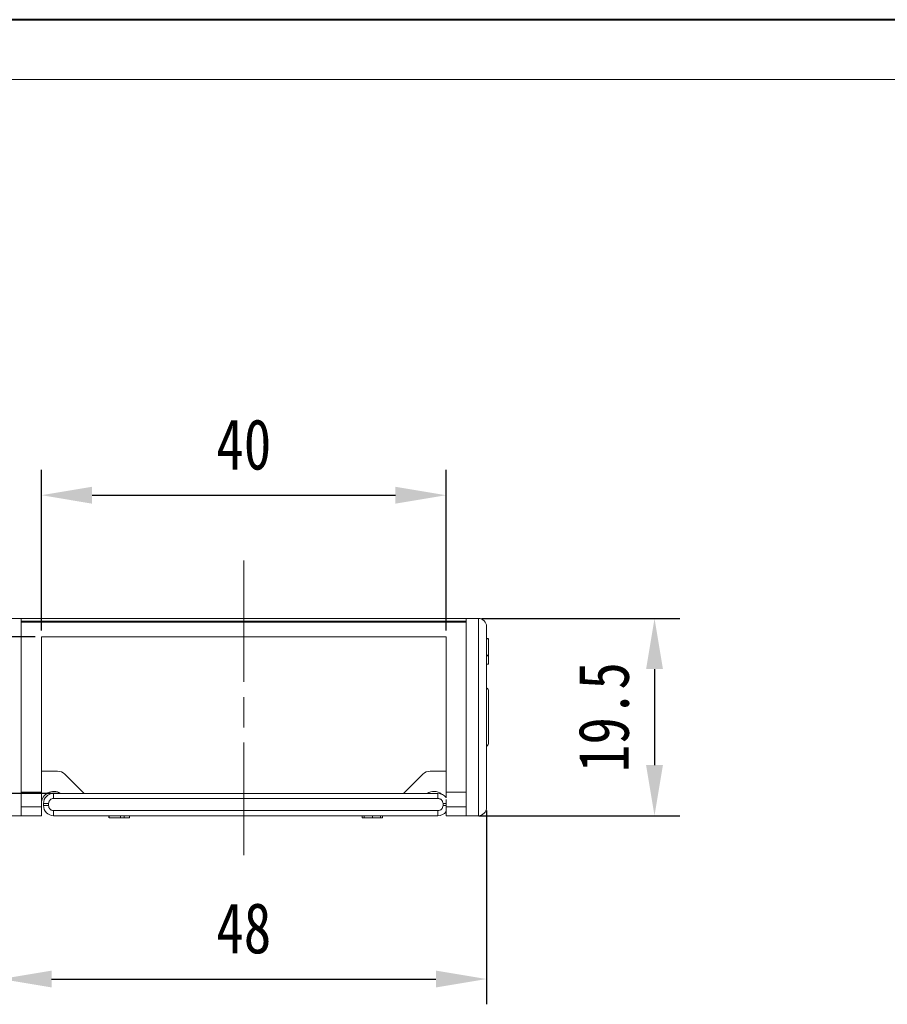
# Model space of a CAD drawing. Header units: millimetres. Extents: x 3578 to 4080, y -235 to 116.
# Tile 17 of 34: x 3745 to 3831, y 19 to 116. Entities that reach past the tile are written whole.
import ezdxf

# ---------------------------------------------------------------- set-up
doc = ezdxf.new("R2010")
doc.units = ezdxf.units.MM
doc.linetypes.add('ACAD_ISO08W100', pattern=[36, 24, -3, 6, -3])
doc.linetypes.add('CENTER', pattern=[0.6, 0.375, -0.075, 0.075, -0.075])
doc.layers.add('中心线', color=1, linetype='CENTER', lineweight=25)
doc.styles.get("Standard").update_dxf_attribs({"font": '仿宋_GB2312.ttf', "width": 0.8})
doc.dimstyles.new('ISO-15', dxfattribs={"dimtxt": 5, "dimasz": 5, "dimexe": 2.5, "dimexo": 0.625, "dimgap": 2.5, "dimtad": 1, "dimdsep": 46, "dimtxsty": 'Standard', "dimcen": 2.5, "dimadec": 0, "dimazin": 0, "dimtfac": 1, "dimtmove": 0, "dimatfit": 3, "dimfxl": 0, "dimarcsym": 0})

# ---------------------------------------------------------------- blocks, each defined once
blk = doc.blocks.new('*D346')
at = {"color": 0, "lineweight": -2}
for p, q in [((3746.843, 55.295), (3729.739, 55.295)), ((3732.239, 50.295), (3732.239, 44.795)), ((3749.266, 39.795), (3729.739, 39.795))]:
    blk.add_line(p, q, dxfattribs=at)
at = {"color": 0, "lineweight": 9}
for points in [[(3731.406, 50.295), (3733.073, 50.295), (3732.239, 55.295)], [(3731.406, 44.795), (3733.073, 44.795), (3732.239, 39.795)]]:
    blk.add_solid(points, dxfattribs=at)
at = {"layer": 'Defpoints', "color": 0, "lineweight": 9}
for p in [(3747.468, 55.295), (3732.239, 39.795), (3749.891, 39.795)]:
    blk.add_point(p, dxfattribs=at)
at = {"color": 0, "lineweight": 9, "insert": (3727.239, 47.545), "char_height": 5, "attachment_point": 5, "rotation": 90}
blk.add_mtext('15', dxfattribs=at)
blk = doc.blocks.new('*D347')
at = {"color": 0, "lineweight": -2}
for p, q in [((3747.468, 55.92), (3747.468, 71.786)), ((3787.468, 55.92), (3787.468, 71.786)), ((3752.468, 69.286), (3782.468, 69.286))]:
    blk.add_line(p, q, dxfattribs=at)
at = {"color": 0, "lineweight": 9}
for points in [[(3752.468, 70.119), (3752.468, 68.452), (3747.468, 69.286)], [(3782.468, 70.119), (3782.468, 68.452), (3787.468, 69.286)]]:
    blk.add_solid(points, dxfattribs=at)
at = {"layer": 'Defpoints', "color": 0, "lineweight": 9}
for p in [(3787.468, 69.286), (3747.468, 55.295), (3787.468, 55.295)]:
    blk.add_point(p, dxfattribs=at)
at = {"color": 0, "lineweight": 9, "insert": (3767.468, 74.286), "char_height": 5, "attachment_point": 5}
blk.add_mtext('40', dxfattribs=at)
blk = doc.blocks.new('*D348')
at = {"color": 0, "lineweight": -2}
for p, q in [((3790.969, 57.095), (3810.578, 57.095)), ((3808.078, 52.095), (3808.078, 42.595)), ((3790.693, 37.595), (3810.578, 37.595))]:
    blk.add_line(p, q, dxfattribs=at)
at = {"color": 0, "lineweight": 9}
for points in [[(3807.245, 52.095), (3808.912, 52.095), (3808.078, 57.095)], [(3807.245, 42.595), (3808.912, 42.595), (3808.078, 37.595)]]:
    blk.add_solid(points, dxfattribs=at)
at = {"layer": 'Defpoints', "color": 0, "lineweight": 9}
for p in [(3790.344, 57.095), (3790.068, 37.595), (3808.078, 37.595)]:
    blk.add_point(p, dxfattribs=at)
at = {"color": 0, "lineweight": 9, "insert": (3803.078, 47.345), "char_height": 5, "attachment_point": 5, "rotation": 90}
blk.add_mtext('19.5', dxfattribs=at)
blk = doc.blocks.new('*D349')
at = {"color": 0, "lineweight": -2}
for p, q in [((3743.468, 38.115), (3743.468, 18.941)), ((3791.468, 38.115), (3791.468, 18.941)), ((3748.468, 21.441), (3786.468, 21.441))]:
    blk.add_line(p, q, dxfattribs=at)
at = {"color": 0, "lineweight": 9}
for points in [[(3748.468, 22.274), (3748.468, 20.607), (3743.468, 21.441)], [(3786.468, 22.274), (3786.468, 20.607), (3791.468, 21.441)]]:
    blk.add_solid(points, dxfattribs=at)
at = {"layer": 'Defpoints', "color": 0, "lineweight": 9}
for p in [(3743.468, 38.74), (3791.468, 38.74), (3791.468, 21.441)]:
    blk.add_point(p, dxfattribs=at)
at = {"color": 0, "lineweight": 9, "insert": (3767.468, 26.441), "char_height": 5, "attachment_point": 5}
blk.add_mtext('48', dxfattribs=at)

msp = doc.modelspace()

# ---------------------------------------------------------------- linework, layer by layer
at = {"color": 7, "lineweight": 40}
msp.add_line((4075.277, 116.312), (3577.864, 116.312), dxfattribs=at)
at = {"color": 7, "lineweight": 13}
msp.add_line((4069.355, 110.39), (3607.472, 110.39), dxfattribs=at)
at = {"color": 7, "linetype": 'Continuous', "lineweight": 15}
for p, q in [((3745.468, 57.095), (3744.268, 57.095)), ((3745.468, 37.595), (3745.468, 57.095)), ((3789.468, 57.095), (3745.468, 57.095)), ((3789.468, 56.838), (3745.468, 56.838)), ((3745.468, 56.743), (3789.468, 56.743)), ((3789.468, 57.095), (3789.468, 37.595)), ((3790.668, 57.095), (3789.468, 57.095)), ((3790.668, 37.595), (3790.668, 57.095)), ((3747.468, 55.295), (3787.468, 55.295)), ((3747.468, 55.295), (3747.468, 39.933)), ((3787.468, 39.933), (3787.468, 55.295)), ((3791.468, 55.127), (3791.668, 55.127)), ((3791.468, 55.095), (3791.668, 55.095)), ((3791.668, 53.477), (3791.668, 55.095)), ((3791.668, 53.477), (3791.468, 53.477)), ((3791.468, 53.428), (3791.668, 53.428)), ((3791.468, 53.396), (3791.668, 53.396)), ((3791.668, 53.477), (3791.668, 53.451)), ((3791.668, 53.428), (3791.668, 53.396)), ((3791.468, 52.563), (3791.668, 52.563)), ((3747.468, 41.995), (3749.054, 41.995)), ((3787.468, 41.995), (3785.882, 41.995)), ((3751.575, 39.888), (3749.761, 41.702)), ((3785.175, 41.702), (3783.361, 39.888)), ((3747.468, 39.933), (3745.468, 39.933)), ((3747.468, 39.933), (3747.468, 38.467)), ((3789.468, 39.933), (3787.468, 39.933)), ((3787.468, 39.37), (3787.468, 39.933)), ((3748.668, 39.795), (3748.668, 39.295)), ((3786.668, 39.795), (3748.668, 39.795)), ((3748.668, 39.295), (3786.668, 39.295)), ((3786.668, 39.295), (3786.668, 39.795)), ((3787.468, 38.467), (3787.468, 39.211)), ((3747.468, 38.467), (3745.468, 38.467)), ((3747.468, 37.595), (3747.468, 38.467)), ((3747.668, 38.795), (3747.668, 38.595)), ((3747.668, 38.795), (3748.168, 38.795)), ((3747.668, 38.595), (3748.168, 38.595)), ((3748.168, 38.595), (3748.168, 38.795)), ((3786.668, 38.095), (3748.668, 38.095)), ((3748.668, 38.095), (3748.668, 37.595)), ((3786.668, 37.595), (3786.668, 38.095)), ((3787.168, 38.795), (3787.168, 38.595)), ((3787.168, 38.795), (3787.468, 38.795)), ((3787.168, 38.595), (3787.468, 38.595)), ((3787.468, 38.467), (3787.468, 37.595)), ((3789.468, 38.467), (3787.468, 38.467)), ((3744.268, 37.595), (3745.468, 37.595)), ((3745.468, 37.595), (3747.468, 37.595)), ((3748.668, 37.595), (3786.668, 37.595)), ((3754.142, 37.395), (3754.142, 37.595)), ((3754.168, 37.395), (3754.168, 37.595)), ((3754.168, 37.395), (3755.271, 37.395)), ((3755.271, 37.395), (3755.271, 37.595)), ((3755.271, 37.395), (3755.655, 37.395)), ((3755.655, 37.395), (3755.655, 37.595)), ((3756.168, 37.595), (3756.168, 37.395)), ((3779.168, 37.395), (3779.168, 37.595)), ((3779.374, 37.395), (3779.374, 37.595)), ((3780.182, 37.395), (3780.182, 37.595)), ((3780.991, 37.395), (3780.991, 37.595)), ((3781.194, 37.395), (3781.194, 37.595)), ((3787.468, 37.595), (3789.468, 37.595)), ((3789.468, 37.595), (3790.668, 37.595))]:
    msp.add_line(p, q, dxfattribs=at)
at = {"color": 7, "linetype": 'Continuous', "lineweight": 15, "flags": 128}
for points in [[(3751.575, 39.888), (3751.641, 39.815), (3751.657, 39.795)], [(3783.279, 39.795), (3783.295, 39.815), (3783.361, 39.888)]]:
    msp.add_lwpolyline(points, dxfattribs=at)
at = {"color": 7, "linetype": 'Continuous', "lineweight": 15}
for centre, radius, start, end in [((3790.668, 56.295), 0.8, 0, 90), ((3791.168, 49.845), 0.5, 0, 52.46944), ((3791.168, 44.845), 0.5, 307.71782, 0), ((3749.054, 40.995), 1, 45, 90), ((3785.882, 40.995), 1, 90, 135), ((3748.668, 38.795), 1.2, 56.44269, 180), ((3786.268, 38.795), 1.2, 51.31781, 123.55731), ((3748.668, 38.795), 1, 90, 180), ((3786.668, 38.795), 1, 36.8699, 90), ((3748.668, 38.595), 1, 180, 270), ((3786.668, 38.595), 1, 270, 323.1301), ((3790.668, 38.395), 0.8, 270, 0)]:
    msp.add_arc(centre, radius, start, end, dxfattribs=at)
for points, knots in [([(3791.468, 56.295), (3791.468, 56.288), (3791.468, 56.273), (3791.468, 56.155), (3791.468, 55.961), (3791.468, 55.676), (3791.468, 55.306), (3791.468, 54.846), (3791.468, 54.304), (3791.468, 53.685), (3791.468, 52.998), (3791.468, 52.338), (3791.468, 51.731), (3791.468, 51.195), (3791.468, 50.561), (3791.468, 49.822), (3791.468, 48.992), (3791.468, 48.164), (3791.468, 47.618), (3791.468, 47.345)], [0, 0, 0, 0, 0.058237, 0.116493, 0.178218, 0.23998, 0.304278, 0.368614, 0.43428, 0.499985, 0.565651, 0.631356, 0.67426, 0.717083, 0.76002, 0.821745, 0.883507, 0.941744, 1, 1, 1, 1]), ([(3791.668, 55.112), (3791.668, 55.114), (3791.668, 55.12), (3791.668, 55.126), (3791.668, 55.127), (3791.668, 55.127)], [0, 0, 0, 0, 0.233666, 0.616202, 1, 1, 1, 1]), ([(3791.668, 52.563), (3791.668, 52.57), (3791.668, 52.582), (3791.668, 52.701), (3791.668, 52.875), (3791.668, 53.118), (3791.668, 53.299), (3791.668, 53.396)], [0, 0, 0, 0, 0.24093, 0.409491, 0.578642, 0.775105, 1, 1, 1, 1]), ([(3791.668, 47.345), (3791.668, 47.502), (3791.668, 47.816), (3791.668, 48.202), (3791.668, 48.5), (3791.668, 48.794), (3791.668, 49.125), (3791.668, 49.45), (3791.668, 49.656), (3791.668, 49.773), (3791.668, 49.834), (3791.668, 49.841), (3791.668, 49.845)], [0, 0, 0, 0, 0.119994, 0.23992, 0.305375, 0.370107, 0.499986, 0.630003, 0.759882, 0.840195, 0.919807, 1, 1, 1, 1]), ([(3791.468, 47.345), (3791.468, 47.072), (3791.468, 46.526), (3791.468, 45.698), (3791.468, 44.868), (3791.468, 44.034), (3791.468, 43.221), (3791.468, 42.434), (3791.468, 41.692), (3791.468, 41.005), (3791.468, 40.386), (3791.468, 39.904), (3791.468, 39.535), (3791.468, 39.258), (3791.468, 38.982), (3791.468, 38.73), (3791.468, 38.535), (3791.468, 38.417), (3791.468, 38.402), (3791.468, 38.395)], [0, 0, 0, 0, 0.058237, 0.116493, 0.178218, 0.23998, 0.304278, 0.368614, 0.43428, 0.499985, 0.565651, 0.631356, 0.67426, 0.717083, 0.76002, 0.821745, 0.883507, 0.941744, 1, 1, 1, 1]), ([(3791.668, 44.845), (3791.668, 44.853), (3791.668, 44.87), (3791.668, 44.988), (3791.668, 45.123), (3791.668, 45.295), (3791.668, 45.565), (3791.668, 45.962), (3791.668, 46.361), (3791.668, 46.722), (3791.668, 47.031), (3791.668, 47.24), (3791.668, 47.345)], [0, 0, 0, 0, 0.120027, 0.23992, 0.305374, 0.370107, 0.499987, 0.630003, 0.759883, 0.840165, 0.919777, 1, 1, 1, 1]), ([(3748.168, 38.795), (3748.175, 38.858), (3748.185, 38.955), (3748.247, 39.071), (3748.312, 39.151), (3748.391, 39.216), (3748.508, 39.278), (3748.605, 39.288), (3748.668, 39.295)], [0, 0, 0, 0, 0.239443, 0.369379, 0.4999997, 0.629936, 0.760557, 1, 1, 1, 1]), ([(3786.668, 39.295), (3786.731, 39.288), (3786.828, 39.278), (3786.944, 39.216), (3787.024, 39.151), (3787.089, 39.072), (3787.151, 38.955), (3787.161, 38.858), (3787.168, 38.795)], [0, 0, 0, 0, 0.239443, 0.369379, 0.5, 0.629936, 0.760557, 1, 1, 1, 1]), ([(3748.668, 38.095), (3748.605, 38.102), (3748.508, 38.112), (3748.392, 38.174), (3748.312, 38.239), (3748.247, 38.318), (3748.185, 38.435), (3748.175, 38.532), (3748.168, 38.595)], [0, 0, 0, 0, 0.239443, 0.369379, 0.4999997, 0.629936, 0.760557, 1, 1, 1, 1]), ([(3787.168, 38.595), (3787.161, 38.532), (3787.151, 38.435), (3787.089, 38.319), (3787.024, 38.239), (3786.945, 38.174), (3786.828, 38.112), (3786.731, 38.102), (3786.668, 38.095)], [0, 0, 0, 0, 0.239443, 0.369379, 0.5, 0.629936, 0.760557, 1, 1, 1, 1]), ([(3755.655, 37.395), (3755.704, 37.395), (3755.796, 37.395), (3755.982, 37.395), (3756.117, 37.395), (3756.168, 37.395)], [0, 0, 0, 0, 0.410591, 0.775476, 1, 1, 1, 1]), ([(3779.168, 37.395), (3779.169, 37.395), (3779.172, 37.395), (3779.199, 37.395), (3779.238, 37.395), (3779.281, 37.395), (3779.327, 37.395), (3779.358, 37.395), (3779.374, 37.395)], [0, 0, 0, 0, 0.212343, 0.431413, 0.590468, 0.754579, 0.876509, 1, 1, 1, 1]), ([(3779.374, 37.395), (3779.415, 37.395), (3779.498, 37.395), (3779.635, 37.395), (3779.771, 37.395), (3779.907, 37.395), (3780.044, 37.395), (3780.136, 37.395), (3780.182, 37.395)], [0, 0, 0, 0, 0.1714431, 0.347826, 0.5087935, 0.6709152, 0.8352601, 1, 1, 1, 1]), ([(3780.182, 37.395), (3780.248, 37.395), (3780.382, 37.395), (3780.551, 37.395), (3780.687, 37.395), (3780.791, 37.395), (3780.895, 37.395), (3780.959, 37.395), (3780.991, 37.395)], [0, 0, 0, 0, 0.238371, 0.477819, 0.605218, 0.733311, 0.865299, 1, 1, 1, 1]), ([(3780.991, 37.395), (3781.016, 37.395), (3781.068, 37.395), (3781.126, 37.395), (3781.167, 37.395), (3781.185, 37.395), (3781.192, 37.395), (3781.193, 37.395), (3781.194, 37.395)], [0, 0, 0, 0, 0.2065585, 0.420423, 0.6036233, 0.7939578, 0.8966075, 1, 1, 1, 1])]:
    msp.add_open_spline(points, degree=3, knots=knots, dxfattribs=at)
at = {"layer": '中心线', "linetype": 'ACAD_ISO08W100', "lineweight": 13, "ltscale": 0.5}
msp.add_line((3767.468, 62.826), (3767.468, 33.698), dxfattribs=at)

# ---------------------------------------------------------------- dimensions: what is measured, and where the dimension line sits
at = {"color": 5, "lineweight": 9}
for base, p1, p2, picture, middle in [((3787.468, 69.286), (3747.468, 55.295), (3787.468, 55.295), '*D347', (3767.468, 74.286)), ((3791.468, 21.441), (3743.468, 38.74), (3791.468, 38.74), '*D349', (3767.468, 26.441))]:
    dim = msp.add_linear_dim(base=base, p1=p1, p2=p2, dimstyle='ISO-15', dxfattribs=at)
    dim.commit()
    dim.dimension.update_dxf_attribs({"geometry": picture, "text_midpoint": middle})
dim = msp.add_linear_dim(base=(3808.078, 37.595), p1=(3790.344, 57.095), p2=(3790.068, 37.595), angle=90, dimstyle='ISO-15', dxfattribs=at)
dim.commit()
dim.dimension.update_dxf_attribs({"geometry": '*D348', "text_midpoint": (3803.078, 47.345)})
dim = msp.add_linear_dim(base=(3732.239, 39.795), p1=(3747.468, 55.295), p2=(3749.891, 39.795), angle=90, text='15', dimstyle='ISO-15', dxfattribs=at)
dim.commit()
dim.dimension.update_dxf_attribs({"geometry": '*D346', "text_midpoint": (3727.239, 47.545)})

doc.saveas('drawing.dxf')
